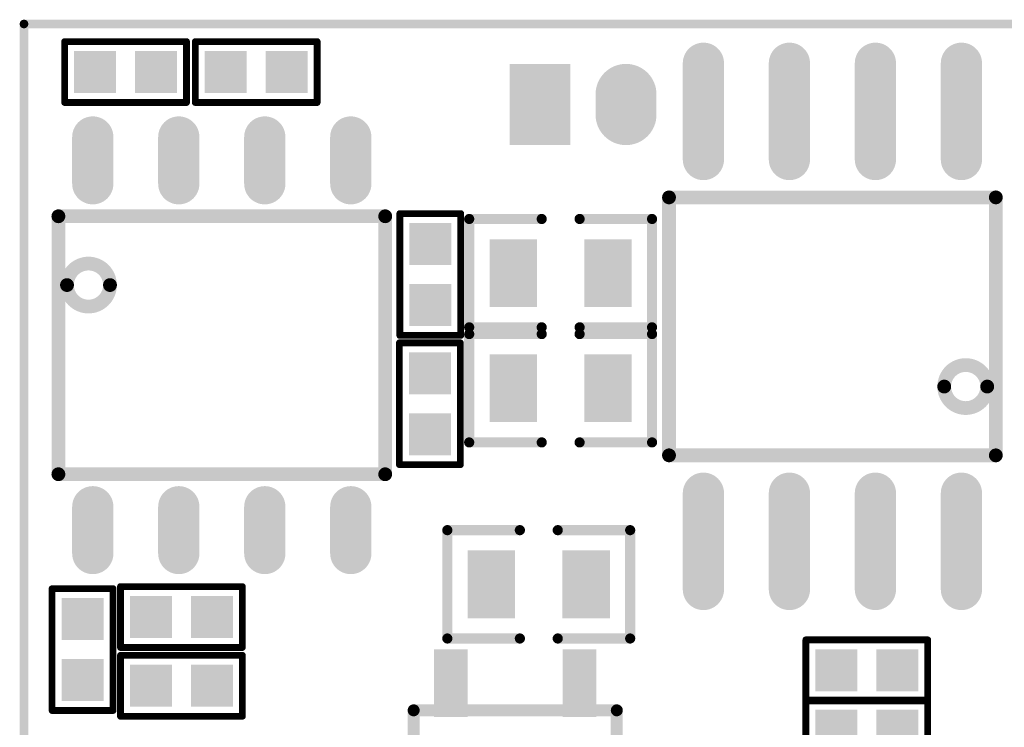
# Model space of a CAD drawing. Extents: x 81.2 to 123.3, y 54.5 to 77.2.
# Tile 2 of 5: x 81.2 to 95.7, y 66.7 to 77.2. Entities that reach past the tile are written whole.
import ezdxf

# ---------------------------------------------------------------- set-up
doc = ezdxf.new("R2010")
doc.units = 0
doc.layers.get('0').update_dxf_attribs({"linetype": 'CONTINUOUS'})
for name, color, linetype in [('BOTTOMLAYER', 5, 'CONTINUOUS'), ('BOTTOMOVERLAY', 54, 'CONTINUOUS'), ('KEEPOUTLAYER', 6, 'CONTINUOUS'), ('PADHOLELAYER', 156, 'CONTINUOUS')]:
    doc.layers.add(name, color=color, linetype=linetype)

# ---------------------------------------------------------------- blocks, each defined once
blk = doc.blocks.new('___23_5_B_6')
at = {"layer": 'BOTTOMLAYER'}
for points in [[(-2.15, 1.9), (-1.65, 1.9), (-2.15, 2.9), (-1.65, 2.9)], [(-0.25, 1.9), (0.25, 1.9), (-0.25, 2.9), (0.25, 2.9)], [(-2.15, -0.5), (-1.65, -0.5), (-2.15, 0.5), (-1.65, 0.5)], [(-1.2, -0.5), (-0.7, -0.5), (-1.2, 0.5), (-0.7, 0.5)], [(-0.25, -0.5), (0.25, -0.5), (-0.25, 0.5), (0.25, 0.5)]]:
    blk.add_solid(points, dxfattribs=at)
at = {"layer": 'BOTTOMOVERLAY', "const_width": 0.178}
for points in [[(-2.45, 2), (0.55, 2)], [(-2.45, 0.4), (-2.45, 2)], [(0.55, 2), (0.55, 0.4)], [(-2.45, 0.4), (0.55, 0.4)]]:
    blk.add_lwpolyline(points, dxfattribs=at)
at = {"layer": 'BOTTOMOVERLAY', "const_width": 0.0889}
for points in [[(-2.494, 2, 1), (-2.406, 2, 1)], [(-2.494, 2, 1), (-2.406, 2, 1)], [(0.506, 2, 1), (0.594, 2, 1)], [(0.506, 2, 1), (0.594, 2, 1)], [(-2.494, 0.4, 1), (-2.406, 0.4, 1)], [(-2.494, 0.4, 1), (-2.406, 0.4, 1)], [(0.506, 0.4, 1), (0.594, 0.4, 1)], [(0.506, 0.4, 1), (0.594, 0.4, 1)]]:
    blk.add_lwpolyline(points, format="xyb", close=True, dxfattribs=at)
blk = doc.blocks.new('SOIC_8_2_B_7')
at = {"layer": 'BOTTOMLAYER', "const_width": 0.61}
for points in [[(-1.905, 2.385), (-1.905, 3.076)], [(-0.635, 2.385), (-0.635, 3.076)], [(0.635, 2.385), (0.635, 3.076)], [(1.905, 2.385), (1.905, 3.076)], [(-1.905, -3.076), (-1.905, -2.385)], [(-0.635, -3.076), (-0.635, -2.385)], [(0.635, -3.076), (0.635, -2.385)], [(1.905, -3.076), (1.905, -2.385)]]:
    blk.add_lwpolyline(points, dxfattribs=at)
at = {"layer": 'BOTTOMLAYER', "const_width": 0.305}
for points in [[(-2.057, 3.076, 1), (-1.753, 3.076, 1)], [(-0.787, 3.076, 1), (-0.483, 3.076, 1)], [(0.483, 3.076, 1), (0.787, 3.076, 1)], [(1.753, 3.076, 1), (2.057, 3.076, 1)], [(-2.057, 2.385, 1), (-1.753, 2.385, 1)], [(-0.787, 2.385, 1), (-0.483, 2.385, 1)], [(0.483, 2.385, 1), (0.787, 2.385, 1)], [(1.753, 2.385, 1), (2.057, 2.385, 1)], [(-2.057, -2.385, 1), (-1.753, -2.385, 1)], [(-0.787, -2.385, 1), (-0.483, -2.385, 1)], [(0.483, -2.385, 1), (0.787, -2.385, 1)], [(1.753, -2.385, 1), (2.057, -2.385, 1)], [(-2.057, -3.076, 1), (-1.753, -3.076, 1)], [(-0.787, -3.076, 1), (-0.483, -3.076, 1)], [(0.483, -3.076, 1), (0.787, -3.076, 1)], [(1.753, -3.076, 1), (2.057, -3.076, 1)]]:
    blk.add_lwpolyline(points, format="xyb", close=True, dxfattribs=at)
at = {"layer": 'BOTTOMOVERLAY', "const_width": 0.203}
for points in [[(-2.413, -1.905), (-2.413, 1.905)], [(-2.413, 1.905), (2.413, 1.905)], [(2.413, -1.905), (2.413, 1.905)], [(-2.413, -1.905), (2.413, -1.905)]]:
    blk.add_lwpolyline(points, dxfattribs=at)
at = {"layer": 'BOTTOMOVERLAY'}
for points, const_width in [([(-2.464, 1.905, 1), (-2.362, 1.905, 1)], 0.102), ([(-2.464, 1.905, 1), (-2.362, 1.905, 1)], 0.102), ([(2.362, 1.905, 1), (2.464, 1.905, 1)], 0.102), ([(2.362, 1.905, 1), (2.464, 1.905, 1)], 0.102), ([(-1.651, 0.889, 1), (-2.286, 0.889, 1)], 0.203), ([(-2.337, 0.889, 1), (-2.235, 0.889, 1)], 0.102), ([(-1.702, 0.889, 1), (-1.6, 0.889, 1)], 0.102), ([(-2.464, -1.905, 1), (-2.362, -1.905, 1)], 0.102), ([(-2.464, -1.905, 1), (-2.362, -1.905, 1)], 0.102), ([(2.362, -1.905, 1), (2.464, -1.905, 1)], 0.102), ([(2.362, -1.905, 1), (2.464, -1.905, 1)], 0.102)]:
    blk.add_lwpolyline(points, format="xyb", close=True, dxfattribs=dict(at, const_width=const_width))
blk = doc.blocks.new('SO8NB___2_B_8')
at = {"layer": 'BOTTOMLAYER', "const_width": 0.61}
for points in [[(-1.905, 2.464), (-1.905, 3.886)], [(-0.635, 2.464), (-0.635, 3.886)], [(0.635, 2.464), (0.635, 3.886)], [(1.905, 2.464), (1.905, 3.886)], [(-1.905, -3.886), (-1.905, -2.464)], [(-0.635, -3.886), (-0.635, -2.464)], [(0.635, -3.886), (0.635, -2.464)], [(1.905, -3.886), (1.905, -2.464)]]:
    blk.add_lwpolyline(points, dxfattribs=at)
at = {"layer": 'BOTTOMLAYER', "const_width": 0.305}
for points in [[(-2.057, 3.886, 1), (-1.753, 3.886, 1)], [(-0.787, 3.886, 1), (-0.483, 3.886, 1)], [(0.483, 3.886, 1), (0.787, 3.886, 1)], [(1.753, 3.886, 1), (2.057, 3.886, 1)], [(-2.057, 2.464, 1), (-1.753, 2.464, 1)], [(-0.787, 2.464, 1), (-0.483, 2.464, 1)], [(0.483, 2.464, 1), (0.787, 2.464, 1)], [(1.753, 2.464, 1), (2.057, 2.464, 1)], [(-2.057, -2.464, 1), (-1.753, -2.464, 1)], [(-0.787, -2.464, 1), (-0.483, -2.464, 1)], [(0.483, -2.464, 1), (0.787, -2.464, 1)], [(1.753, -2.464, 1), (2.057, -2.464, 1)], [(-2.057, -3.886, 1), (-1.753, -3.886, 1)], [(-0.787, -3.886, 1), (-0.483, -3.886, 1)], [(0.483, -3.886, 1), (0.787, -3.886, 1)], [(1.753, -3.886, 1), (2.057, -3.886, 1)]]:
    blk.add_lwpolyline(points, format="xyb", close=True, dxfattribs=at)
at = {"layer": 'BOTTOMOVERLAY', "const_width": 0.203}
for points in [[(-2.413, 1.905), (-2.413, -1.905)], [(2.413, 1.905), (-2.413, 1.905)], [(2.413, 1.905), (2.413, -1.905)], [(2.413, -1.905), (-2.413, -1.905)]]:
    blk.add_lwpolyline(points, dxfattribs=at)
at = {"layer": 'BOTTOMOVERLAY'}
for points, const_width in [([(-2.464, 1.905, 1), (-2.362, 1.905, 1)], 0.102), ([(-2.464, 1.905, 1), (-2.362, 1.905, 1)], 0.102), ([(2.362, 1.905, 1), (2.464, 1.905, 1)], 0.102), ([(2.362, 1.905, 1), (2.464, 1.905, 1)], 0.102), ([(-1.651, 0.889, 1), (-2.286, 0.889, 1)], 0.203), ([(-2.337, 0.889, 1), (-2.235, 0.889, 1)], 0.102), ([(-1.702, 0.889, 1), (-1.6, 0.889, 1)], 0.102), ([(-2.464, -1.905, 1), (-2.362, -1.905, 1)], 0.102), ([(-2.464, -1.905, 1), (-2.362, -1.905, 1)], 0.102), ([(2.362, -1.905, 1), (2.464, -1.905, 1)], 0.102), ([(2.362, -1.905, 1), (2.464, -1.905, 1)], 0.102)]:
    blk.add_lwpolyline(points, format="xyb", close=True, dxfattribs=dict(at, const_width=const_width))
blk = doc.blocks.new('0402_B_25')
at = {"layer": 'BOTTOMLAYER'}
for points in [[(-0.76, -0.31), (-0.14, -0.31), (-0.76, 0.31), (-0.14, 0.31)], [(0.14, -0.31), (0.76, -0.31), (0.14, 0.31), (0.76, 0.31)]]:
    blk.add_solid(points, dxfattribs=at)
at = {"layer": 'BOTTOMOVERLAY', "const_width": 0.1}
for points in [[(-0.9, 0.45), (-0.9, -0.45)], [(-0.9, 0.45), (0.9, 0.45)], [(0.9, 0.45), (0.9, -0.45)], [(-0.9, -0.45), (0.9, -0.45)]]:
    blk.add_lwpolyline(points, dxfattribs=at)
at = {"layer": 'BOTTOMOVERLAY', "const_width": 0.05}
for points in [[(-0.925, 0.45, 1), (-0.875, 0.45, 1)], [(-0.925, 0.45, 1), (-0.875, 0.45, 1)], [(0.875, 0.45, 1), (0.925, 0.45, 1)], [(0.875, 0.45, 1), (0.925, 0.45, 1)], [(-0.925, -0.45, 1), (-0.875, -0.45, 1)], [(-0.925, -0.45, 1), (-0.875, -0.45, 1)], [(0.875, -0.45, 1), (0.925, -0.45, 1)], [(0.875, -0.45, 1), (0.925, -0.45, 1)]]:
    blk.add_lwpolyline(points, format="xyb", close=True, dxfattribs=at)
blk = doc.blocks.new('0402_B_27')
at = {"layer": 'BOTTOMLAYER'}
for points in [[(-0.76, -0.31), (-0.14, -0.31), (-0.76, 0.31), (-0.14, 0.31)], [(0.14, -0.31), (0.76, -0.31), (0.14, 0.31), (0.76, 0.31)]]:
    blk.add_solid(points, dxfattribs=at)
at = {"layer": 'BOTTOMOVERLAY', "const_width": 0.1}
for points in [[(-0.9, 0.45), (-0.9, -0.45)], [(-0.9, 0.45), (0.9, 0.45)], [(0.9, 0.45), (0.9, -0.45)], [(-0.9, -0.45), (0.9, -0.45)]]:
    blk.add_lwpolyline(points, dxfattribs=at)
at = {"layer": 'BOTTOMOVERLAY', "const_width": 0.05}
for points in [[(-0.925, 0.45, 1), (-0.875, 0.45, 1)], [(-0.925, 0.45, 1), (-0.875, 0.45, 1)], [(0.875, 0.45, 1), (0.925, 0.45, 1)], [(0.875, 0.45, 1), (0.925, 0.45, 1)], [(-0.925, -0.45, 1), (-0.875, -0.45, 1)], [(-0.925, -0.45, 1), (-0.875, -0.45, 1)], [(0.875, -0.45, 1), (0.925, -0.45, 1)], [(0.875, -0.45, 1), (0.925, -0.45, 1)]]:
    blk.add_lwpolyline(points, format="xyb", close=True, dxfattribs=at)
blk = doc.blocks.new('0402_B_28')
at = {"layer": 'BOTTOMLAYER'}
for points in [[(-0.76, -0.31), (-0.14, -0.31), (-0.76, 0.31), (-0.14, 0.31)], [(0.14, -0.31), (0.76, -0.31), (0.14, 0.31), (0.76, 0.31)]]:
    blk.add_solid(points, dxfattribs=at)
at = {"layer": 'BOTTOMOVERLAY', "const_width": 0.1}
for points in [[(-0.9, -0.45), (-0.9, 0.45)], [(0.9, 0.45), (-0.9, 0.45)], [(0.9, -0.45), (0.9, 0.45)], [(0.9, -0.45), (-0.9, -0.45)]]:
    blk.add_lwpolyline(points, dxfattribs=at)
at = {"layer": 'BOTTOMOVERLAY', "const_width": 0.05}
for points in [[(-0.925, 0.45, 1), (-0.875, 0.45, 1)], [(-0.925, 0.45, 1), (-0.875, 0.45, 1)], [(0.875, 0.45, 1), (0.925, 0.45, 1)], [(0.875, 0.45, 1), (0.925, 0.45, 1)], [(-0.925, -0.45, 1), (-0.875, -0.45, 1)], [(-0.925, -0.45, 1), (-0.875, -0.45, 1)], [(0.875, -0.45, 1), (0.925, -0.45, 1)], [(0.875, -0.45, 1), (0.925, -0.45, 1)]]:
    blk.add_lwpolyline(points, format="xyb", close=True, dxfattribs=at)
blk = doc.blocks.new('0402_B_29')
at = {"layer": 'BOTTOMLAYER'}
for points in [[(-0.76, -0.31), (-0.14, -0.31), (-0.76, 0.31), (-0.14, 0.31)], [(0.14, -0.31), (0.76, -0.31), (0.14, 0.31), (0.76, 0.31)]]:
    blk.add_solid(points, dxfattribs=at)
at = {"layer": 'BOTTOMOVERLAY', "const_width": 0.1}
for points in [[(-0.9, -0.45), (-0.9, 0.45)], [(-0.9, 0.45), (0.9, 0.45)], [(0.9, -0.45), (0.9, 0.45)], [(-0.9, -0.45), (0.9, -0.45)]]:
    blk.add_lwpolyline(points, dxfattribs=at)
at = {"layer": 'BOTTOMOVERLAY', "const_width": 0.05}
for points in [[(-0.925, 0.45, 1), (-0.875, 0.45, 1)], [(-0.925, 0.45, 1), (-0.875, 0.45, 1)], [(0.875, 0.45, 1), (0.925, 0.45, 1)], [(0.875, 0.45, 1), (0.925, 0.45, 1)], [(-0.925, -0.45, 1), (-0.875, -0.45, 1)], [(-0.925, -0.45, 1), (-0.875, -0.45, 1)], [(0.875, -0.45, 1), (0.925, -0.45, 1)], [(0.875, -0.45, 1), (0.925, -0.45, 1)]]:
    blk.add_lwpolyline(points, format="xyb", close=True, dxfattribs=at)
blk = doc.blocks.new('PH1_27_2_55')
at = {"layer": 'BOTTOMLAYER', "const_width": 0.9}
blk.add_lwpolyline([(1.27, 0.15), (1.27, -0.15)], dxfattribs=at)
at = {"layer": 'BOTTOMLAYER', "const_width": 0.45}
for points in [[(1.045, 0.15, 1), (1.495, 0.15, 1)], [(1.045, -0.15, 1), (1.495, -0.15, 1)]]:
    blk.add_lwpolyline(points, format="xyb", close=True, dxfattribs=at)
at = {"layer": 'BOTTOMLAYER'}
blk.add_solid([(-0.45, -0.6), (0.45, -0.6), (-0.45, 0.6), (0.45, 0.6)], dxfattribs=at)
at = {"layer": 'PADHOLELAYER', "const_width": 0.35}
for points in [[(-0.175, 0, 1), (0.175, 0, 1)], [(1.095, 0, 1), (1.445, 0, 1)]]:
    blk.add_lwpolyline(points, format="xyb", close=True, dxfattribs=at)
blk = doc.blocks.new('0603_B_91')
at = {"layer": 'BOTTOMLAYER'}
for points in [[(-1.05, -0.5), (-0.35, -0.5), (-1.05, 0.5), (-0.35, 0.5)], [(0.35, -0.5), (1.05, -0.5), (0.35, 0.5), (1.05, 0.5)]]:
    blk.add_solid(points, dxfattribs=at)
at = {"layer": 'BOTTOMOVERLAY', "const_width": 0.15}
for points in [[(-0.279, 0.8), (-1.35, 0.8)], [(-1.35, 0.8), (-1.35, -0.8)], [(1.35, 0.8), (0.28, 0.8)], [(1.35, 0.8), (1.35, -0.8)], [(-0.279, -0.8), (-1.35, -0.8)], [(1.35, -0.8), (0.28, -0.8)]]:
    blk.add_lwpolyline(points, dxfattribs=at)
at = {"layer": 'BOTTOMOVERLAY', "const_width": 0.075}
for points in [[(-1.387, 0.8, 1), (-1.312, 0.8, 1)], [(-1.387, 0.8, 1), (-1.312, 0.8, 1)], [(-0.317, 0.8, 1), (-0.242, 0.8, 1)], [(0.242, 0.8, 1), (0.317, 0.8, 1)], [(1.313, 0.8, 1), (1.388, 0.8, 1)], [(1.313, 0.8, 1), (1.388, 0.8, 1)], [(-1.387, -0.8, 1), (-1.312, -0.8, 1)], [(-1.387, -0.8, 1), (-1.312, -0.8, 1)], [(-0.317, -0.8, 1), (-0.242, -0.8, 1)], [(0.242, -0.8, 1), (0.317, -0.8, 1)], [(1.313, -0.8, 1), (1.388, -0.8, 1)], [(1.313, -0.8, 1), (1.388, -0.8, 1)]]:
    blk.add_lwpolyline(points, format="xyb", close=True, dxfattribs=at)
blk = doc.blocks.new('0603_B_93')
at = {"layer": 'BOTTOMLAYER'}
for points in [[(-1.05, -0.5), (-0.35, -0.5), (-1.05, 0.5), (-0.35, 0.5)], [(0.35, -0.5), (1.05, -0.5), (0.35, 0.5), (1.05, 0.5)]]:
    blk.add_solid(points, dxfattribs=at)
at = {"layer": 'BOTTOMOVERLAY', "const_width": 0.15}
for points in [[(-0.279, 0.8), (-1.35, 0.8)], [(-1.35, 0.8), (-1.35, -0.8)], [(1.35, 0.8), (0.28, 0.8)], [(1.35, 0.8), (1.35, -0.8)], [(-0.279, -0.8), (-1.35, -0.8)], [(1.35, -0.8), (0.28, -0.8)]]:
    blk.add_lwpolyline(points, dxfattribs=at)
at = {"layer": 'BOTTOMOVERLAY', "const_width": 0.075}
for points in [[(-1.387, 0.8, 1), (-1.312, 0.8, 1)], [(-1.387, 0.8, 1), (-1.312, 0.8, 1)], [(-0.317, 0.8, 1), (-0.242, 0.8, 1)], [(0.242, 0.8, 1), (0.317, 0.8, 1)], [(1.313, 0.8, 1), (1.388, 0.8, 1)], [(1.313, 0.8, 1), (1.388, 0.8, 1)], [(-1.387, -0.8, 1), (-1.312, -0.8, 1)], [(-1.387, -0.8, 1), (-1.312, -0.8, 1)], [(-0.317, -0.8, 1), (-0.242, -0.8, 1)], [(0.242, -0.8, 1), (0.317, -0.8, 1)], [(1.313, -0.8, 1), (1.388, -0.8, 1)], [(1.313, -0.8, 1), (1.388, -0.8, 1)]]:
    blk.add_lwpolyline(points, format="xyb", close=True, dxfattribs=at)
blk = doc.blocks.new('0603_B_94')
at = {"layer": 'BOTTOMLAYER'}
for points in [[(-1.05, -0.5), (-0.35, -0.5), (-1.05, 0.5), (-0.35, 0.5)], [(0.35, -0.5), (1.05, -0.5), (0.35, 0.5), (1.05, 0.5)]]:
    blk.add_solid(points, dxfattribs=at)
at = {"layer": 'BOTTOMOVERLAY', "const_width": 0.15}
for points in [[(-0.279, 0.8), (-1.35, 0.8)], [(-1.35, 0.8), (-1.35, -0.8)], [(1.35, 0.8), (0.28, 0.8)], [(1.35, 0.8), (1.35, -0.8)], [(-0.279, -0.8), (-1.35, -0.8)], [(1.35, -0.8), (0.28, -0.8)]]:
    blk.add_lwpolyline(points, dxfattribs=at)
at = {"layer": 'BOTTOMOVERLAY', "const_width": 0.075}
for points in [[(-1.387, 0.8, 1), (-1.312, 0.8, 1)], [(-1.387, 0.8, 1), (-1.312, 0.8, 1)], [(-0.317, 0.8, 1), (-0.242, 0.8, 1)], [(0.242, 0.8, 1), (0.317, 0.8, 1)], [(1.313, 0.8, 1), (1.388, 0.8, 1)], [(1.313, 0.8, 1), (1.388, 0.8, 1)], [(-1.387, -0.8, 1), (-1.312, -0.8, 1)], [(-1.387, -0.8, 1), (-1.312, -0.8, 1)], [(-0.317, -0.8, 1), (-0.242, -0.8, 1)], [(0.242, -0.8, 1), (0.317, -0.8, 1)], [(1.313, -0.8, 1), (1.388, -0.8, 1)], [(1.313, -0.8, 1), (1.388, -0.8, 1)]]:
    blk.add_lwpolyline(points, format="xyb", close=True, dxfattribs=at)
blk = doc.blocks.new('0402_B_95')
at = {"layer": 'BOTTOMLAYER'}
for points in [[(-0.76, -0.31), (-0.14, -0.31), (-0.76, 0.31), (-0.14, 0.31)], [(0.14, -0.31), (0.76, -0.31), (0.14, 0.31), (0.76, 0.31)]]:
    blk.add_solid(points, dxfattribs=at)
at = {"layer": 'BOTTOMOVERLAY', "const_width": 0.1}
for points in [[(-0.9, 0.45), (-0.9, -0.45)], [(0.9, 0.45), (-0.9, 0.45)], [(0.9, 0.45), (0.9, -0.45)], [(0.9, -0.45), (-0.9, -0.45)]]:
    blk.add_lwpolyline(points, dxfattribs=at)
at = {"layer": 'BOTTOMOVERLAY', "const_width": 0.05}
for points in [[(-0.925, 0.45, 1), (-0.875, 0.45, 1)], [(-0.925, 0.45, 1), (-0.875, 0.45, 1)], [(0.875, 0.45, 1), (0.925, 0.45, 1)], [(0.875, 0.45, 1), (0.925, 0.45, 1)], [(-0.925, -0.45, 1), (-0.875, -0.45, 1)], [(-0.925, -0.45, 1), (-0.875, -0.45, 1)], [(0.875, -0.45, 1), (0.925, -0.45, 1)], [(0.875, -0.45, 1), (0.925, -0.45, 1)]]:
    blk.add_lwpolyline(points, format="xyb", close=True, dxfattribs=at)
blk = doc.blocks.new('0402_B_96')
at = {"layer": 'BOTTOMLAYER'}
for points in [[(-0.76, -0.31), (-0.14, -0.31), (-0.76, 0.31), (-0.14, 0.31)], [(0.14, -0.31), (0.76, -0.31), (0.14, 0.31), (0.76, 0.31)]]:
    blk.add_solid(points, dxfattribs=at)
at = {"layer": 'BOTTOMOVERLAY', "const_width": 0.1}
for points in [[(-0.9, 0.45), (-0.9, -0.45)], [(0.9, 0.45), (-0.9, 0.45)], [(0.9, 0.45), (0.9, -0.45)], [(0.9, -0.45), (-0.9, -0.45)]]:
    blk.add_lwpolyline(points, dxfattribs=at)
at = {"layer": 'BOTTOMOVERLAY', "const_width": 0.05}
for points in [[(-0.925, 0.45, 1), (-0.875, 0.45, 1)], [(-0.925, 0.45, 1), (-0.875, 0.45, 1)], [(0.875, 0.45, 1), (0.925, 0.45, 1)], [(0.875, 0.45, 1), (0.925, 0.45, 1)], [(-0.925, -0.45, 1), (-0.875, -0.45, 1)], [(-0.925, -0.45, 1), (-0.875, -0.45, 1)], [(0.875, -0.45, 1), (0.925, -0.45, 1)], [(0.875, -0.45, 1), (0.925, -0.45, 1)]]:
    blk.add_lwpolyline(points, format="xyb", close=True, dxfattribs=at)
blk = doc.blocks.new('0402_B_97')
at = {"layer": 'BOTTOMLAYER'}
for points in [[(-0.76, -0.31), (-0.14, -0.31), (-0.76, 0.31), (-0.14, 0.31)], [(0.14, -0.31), (0.76, -0.31), (0.14, 0.31), (0.76, 0.31)]]:
    blk.add_solid(points, dxfattribs=at)
at = {"layer": 'BOTTOMOVERLAY', "const_width": 0.1}
for points in [[(-0.9, 0.45), (-0.9, -0.45)], [(0.9, 0.45), (-0.9, 0.45)], [(0.9, 0.45), (0.9, -0.45)], [(0.9, -0.45), (-0.9, -0.45)]]:
    blk.add_lwpolyline(points, dxfattribs=at)
at = {"layer": 'BOTTOMOVERLAY', "const_width": 0.05}
for points in [[(-0.925, 0.45, 1), (-0.875, 0.45, 1)], [(-0.925, 0.45, 1), (-0.875, 0.45, 1)], [(0.875, 0.45, 1), (0.925, 0.45, 1)], [(0.875, 0.45, 1), (0.925, 0.45, 1)], [(-0.925, -0.45, 1), (-0.875, -0.45, 1)], [(-0.925, -0.45, 1), (-0.875, -0.45, 1)], [(0.875, -0.45, 1), (0.925, -0.45, 1)], [(0.875, -0.45, 1), (0.925, -0.45, 1)]]:
    blk.add_lwpolyline(points, format="xyb", close=True, dxfattribs=at)
blk = doc.blocks.new('0402_B_117')
at = {"layer": 'BOTTOMLAYER'}
for points in [[(-0.76, -0.31), (-0.14, -0.31), (-0.76, 0.31), (-0.14, 0.31)], [(0.14, -0.31), (0.76, -0.31), (0.14, 0.31), (0.76, 0.31)]]:
    blk.add_solid(points, dxfattribs=at)
at = {"layer": 'BOTTOMOVERLAY', "const_width": 0.1}
for points in [[(-0.9, -0.45), (-0.9, 0.45)], [(-0.9, 0.45), (0.9, 0.45)], [(0.9, -0.45), (0.9, 0.45)], [(-0.9, -0.45), (0.9, -0.45)]]:
    blk.add_lwpolyline(points, dxfattribs=at)
at = {"layer": 'BOTTOMOVERLAY', "const_width": 0.05}
for points in [[(-0.925, 0.45, 1), (-0.875, 0.45, 1)], [(-0.925, 0.45, 1), (-0.875, 0.45, 1)], [(0.875, 0.45, 1), (0.925, 0.45, 1)], [(0.875, 0.45, 1), (0.925, 0.45, 1)], [(-0.925, -0.45, 1), (-0.875, -0.45, 1)], [(-0.925, -0.45, 1), (-0.875, -0.45, 1)], [(0.875, -0.45, 1), (0.925, -0.45, 1)], [(0.875, -0.45, 1), (0.925, -0.45, 1)]]:
    blk.add_lwpolyline(points, format="xyb", close=True, dxfattribs=at)
blk = doc.blocks.new('0402_B_128')
at = {"layer": 'BOTTOMLAYER'}
for points in [[(-0.76, -0.31), (-0.14, -0.31), (-0.76, 0.31), (-0.14, 0.31)], [(0.14, -0.31), (0.76, -0.31), (0.14, 0.31), (0.76, 0.31)]]:
    blk.add_solid(points, dxfattribs=at)
at = {"layer": 'BOTTOMOVERLAY', "const_width": 0.1}
for points in [[(-0.9, -0.45), (-0.9, 0.45)], [(-0.9, 0.45), (0.9, 0.45)], [(0.9, -0.45), (0.9, 0.45)], [(-0.9, -0.45), (0.9, -0.45)]]:
    blk.add_lwpolyline(points, dxfattribs=at)
at = {"layer": 'BOTTOMOVERLAY', "const_width": 0.05}
for points in [[(-0.925, 0.45, 1), (-0.875, 0.45, 1)], [(-0.925, 0.45, 1), (-0.875, 0.45, 1)], [(0.875, 0.45, 1), (0.925, 0.45, 1)], [(0.875, 0.45, 1), (0.925, 0.45, 1)], [(-0.925, -0.45, 1), (-0.875, -0.45, 1)], [(-0.925, -0.45, 1), (-0.875, -0.45, 1)], [(0.875, -0.45, 1), (0.925, -0.45, 1)], [(0.875, -0.45, 1), (0.925, -0.45, 1)]]:
    blk.add_lwpolyline(points, format="xyb", close=True, dxfattribs=at)

msp = doc.modelspace()

# ---------------------------------------------------------------- linework, layer by layer
at = {"layer": 'KEEPOUTLAYER', "const_width": 0.127}
for points in [[(81.27, 77.11), (122.27, 77.11)], [(81.27, 54.61), (81.27, 77.11)]]:
    msp.add_lwpolyline(points, dxfattribs=at)
at = {"layer": 'KEEPOUTLAYER', "const_width": 0.0635}
msp.add_lwpolyline([(81.238, 77.11, 1), (81.302, 77.11, 1)], format="xyb", close=True, dxfattribs=at)
msp.add_lwpolyline([(81.238, 77.11, 1), (81.302, 77.11, 1)], format="xyb", close=True, dxfattribs=at)

# ---------------------------------------------------------------- block references
for name, p in [('0402_B_29', (82.77, 76.4)), ('PH1_27_2_55', (88.89, 75.921)), ('SOIC_8_2_B_7', (84.191, 72.365)), ('0402_B_128', (93.716, 67.564)), ('___23_5_B_6', (89.474, 64.973)), ('0402_B_117', (93.716, 66.675))]:
    msp.add_blockref(name, p)
for name, p, rotation in [('0402_B_97', (84.699, 76.4), 180), ('SO8NB___2_B_8', (93.208, 72.644), 180), ('0402_B_28', (87.27, 73.41), 270), ('0603_B_93', (89.195, 73.43), 180), ('0603_B_94', (89.195, 71.73), 180), ('0402_B_27', (87.264, 71.501), 90), ('0603_B_91', (88.872, 68.834), 180), ('0402_B_25', (82.135, 67.87), 90), ('0402_B_96', (83.595, 68.351), 180), ('0402_B_95', (83.595, 67.335), 180)]:
    msp.add_blockref(name, p, dxfattribs=dict(rotation=rotation))

doc.saveas('drawing.dxf')
